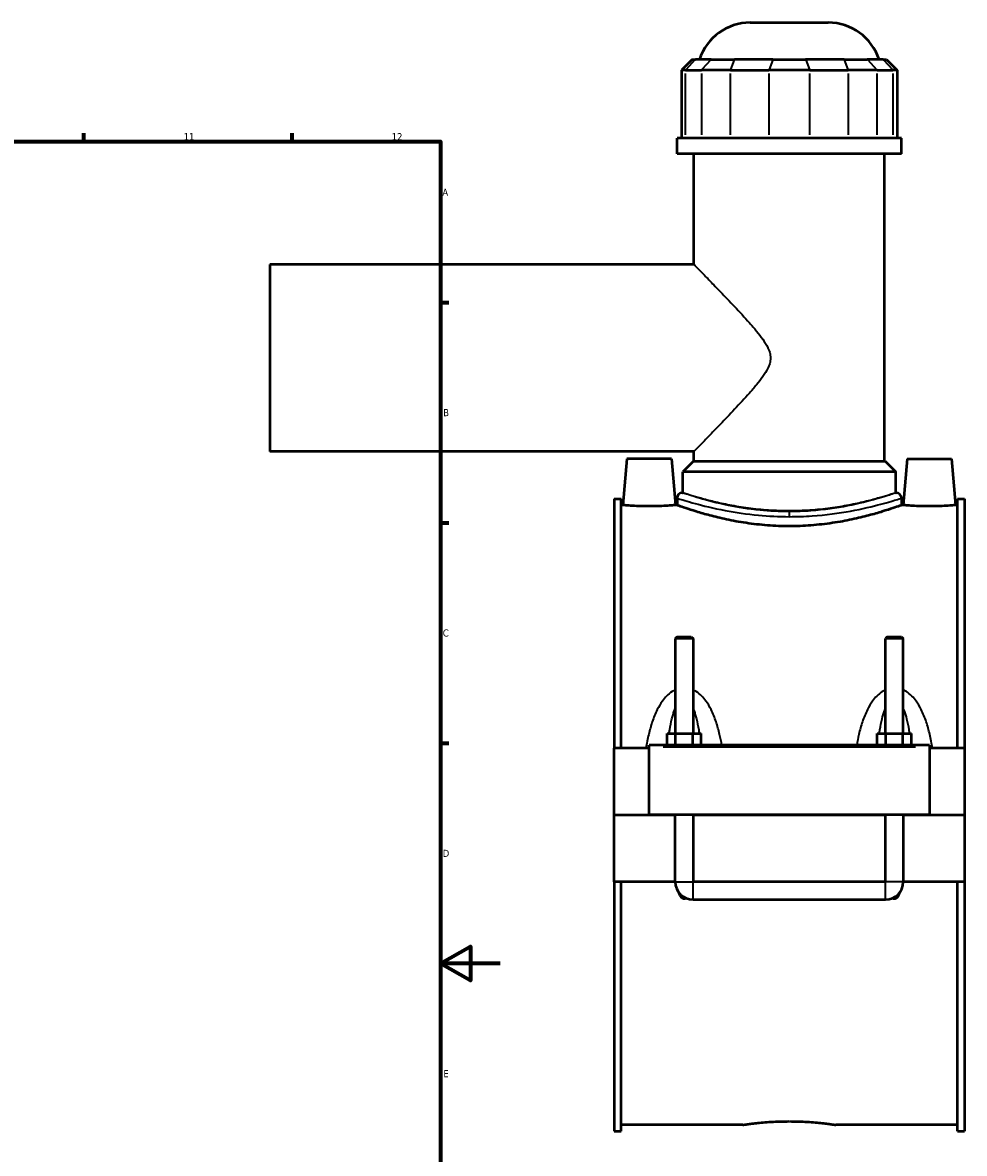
# Model space of a CAD drawing. Header units: millimetres. Extents: x -277 to 997, y -139 to 1191.
# Tile 7 of 8: x 680 to 997, y 233 to 614. Entities that reach past the tile are written whole.
import ezdxf

# ---------------------------------------------------------------- set-up
doc = ezdxf.new("R2010")
doc.units = ezdxf.units.MM
for name, color, linetype, lineweight in [('Border (ANSI)', 7, 'Continuous', 70), ('Visible (ANSI)', 7, 'Continuous', 50), ('Visible Narrow (ANSI)', 7, 'Continuous', 35)]:
    doc.layers.add(name, color=color, linetype=linetype, lineweight=lineweight)
doc.styles.add('Note Text (ANSI)', font='tahoma.ttf')

# ---------------------------------------------------------------- blocks, each defined once
blk = doc.blocks.new('Borders Default Border')
at = {"layer": 'Border (ANSI)'}
for p, q in [((700.83, 574), (700.83, 576.8)), ((770.92, 574), (770.92, 576.8)), ((821, 519.75), (823.8, 519.75)), ((821, 445.5), (823.8, 445.5)), ((821, 371.25), (823.8, 371.25))]:
    blk.add_line(p, q, dxfattribs=at)
at = {"layer": 'Border (ANSI)', "flags": 128}
for points in [[(20, 20), (20, 574), (821, 574), (821, 20), (20, 20)], [(841, 297), (821, 297), (831, 302.77), (831, 291.23), (821, 297)]]:
    blk.add_lwpolyline(points, dxfattribs=at)
at = {"layer": 'Border (ANSI)', "color": 5, "true_color": 0x0000ff, "char_height": 2.4, "attachment_point": 7, "style": 'Note Text (ANSI)'}
for s, insert in [('11', (734.43, 574.4)), ('12', (804.52, 574.4)), ('A', (821.58, 555.68)), ('B', (821.87, 481.43)), ('C', (821.71, 407.13)), ('D', (821.72, 332.93)), ('E', (821.91, 258.68))]:
    blk.add_mtext(s, dxfattribs=dict(at, insert=insert))

msp = doc.modelspace()

# ---------------------------------------------------------------- linework, layer by layer
at = {"layer": 'Visible (ANSI)'}
for p, q in [((925.31, 614.05), (951.58, 614.05)), ((905.73, 601.66), (902.13, 598.06)), ((905.73, 601.66), (906.83, 601.66)), ((912.19, 601.66), (906.83, 601.66)), ((912.19, 601.66), (919.99, 601.66)), ((932.94, 601.66), (919.99, 601.66)), ((932.94, 601.66), (943.96, 601.66)), ((956.91, 601.66), (943.96, 601.66)), ((956.91, 601.66), (964.7, 601.66)), ((970.07, 601.66), (964.7, 601.66)), ((970.07, 601.66), (971.16, 601.66)), ((971.16, 601.66), (974.76, 598.06)), ((903.5, 598.06), (902.13, 598.06)), ((902.13, 598.06), (902.13, 575.11)), ((903.5, 598.06), (908.87, 598.06)), ((918.61, 598.06), (908.87, 598.06)), ((918.61, 598.06), (931.56, 598.06)), ((945.34, 598.06), (931.56, 598.06)), ((945.34, 598.06), (958.29, 598.06)), ((968.03, 598.06), (958.29, 598.06)), ((968.03, 598.06), (973.39, 598.06)), ((974.76, 598.06), (973.39, 598.06)), ((974.76, 598.06), (974.76, 575.11)), ((976.25, 575.11), (900.65, 575.11)), ((900.65, 569.8), (900.65, 575.11)), ((976.25, 569.8), (976.25, 575.11)), ((976.25, 569.8), (900.65, 569.8)), ((906.32, 532.55), (906.32, 569.8)), ((970.58, 466.3), (970.58, 569.8)), ((763.45, 532.55), (763.45, 469.55)), ((906.32, 532.55), (763.45, 532.55)), ((906.32, 469.55), (763.45, 469.55)), ((906.32, 466.3), (906.32, 469.55)), ((883.75, 467.05), (882.38, 451.45)), ((898.75, 467.05), (883.75, 467.05)), ((898.75, 467.05), (900.11, 451.45)), ((906.14, 466.3), (902.54, 462.7)), ((906.14, 466.3), (970.76, 466.3)), ((970.76, 466.3), (974.36, 462.7)), ((978.15, 467.05), (976.78, 451.45)), ((978.15, 467.05), (993.15, 467.05)), ((993.15, 467.05), (994.51, 451.45)), ((974.36, 462.7), (902.54, 462.7)), ((902.54, 455.62), (902.54, 462.7)), ((974.36, 455.62), (974.36, 462.7)), ((879.45, 453.53), (879.45, 369.55)), ((879.45, 453.53), (881.81, 453.53)), ((881.81, 369.55), (881.81, 453.53)), ((900.65, 453.82), (900.65, 451.45)), ((902.45, 455.62), (902.54, 455.62)), ((974.36, 455.62), (974.45, 455.62)), ((976.25, 453.82), (976.25, 451.45)), ((995.09, 369.55), (995.09, 453.53)), ((995.09, 453.53), (997.45, 453.53)), ((997.45, 453.53), (997.45, 369.55)), ((882.38, 451.45), (881.81, 451.45)), ((900.65, 451.45), (900.11, 451.45)), ((976.78, 451.45), (976.25, 451.45)), ((995.09, 451.45), (994.51, 451.45)), ((900.65, 407.1), (900.05, 406.5)), ((906.05, 406.5), (900.05, 406.5)), ((900.05, 406.5), (900.05, 374.55)), ((900.65, 407.1), (905.45, 407.1)), ((905.45, 407.1), (906.05, 406.5)), ((906.05, 406.5), (906.05, 374.55)), ((971.45, 407.1), (970.85, 406.5)), ((976.85, 406.5), (970.85, 406.5)), ((970.85, 374.55), (970.85, 406.5)), ((971.45, 407.1), (976.25, 407.1)), ((976.25, 407.1), (976.85, 406.5)), ((976.85, 374.55), (976.85, 406.5)), ((897.27, 370.55), (897.27, 374.55)), ((897.27, 374.55), (900.16, 374.55)), ((900.16, 370.55), (900.16, 374.55)), ((900.16, 374.55), (905.93, 374.55)), ((905.93, 370.55), (905.93, 374.55)), ((905.93, 374.55), (908.82, 374.55)), ((908.82, 370.55), (908.82, 374.55)), ((968.07, 370.55), (968.07, 374.55)), ((968.07, 374.55), (970.96, 374.55)), ((970.96, 370.55), (970.96, 374.55)), ((970.96, 374.55), (976.73, 374.55)), ((976.73, 370.55), (976.73, 374.55)), ((976.73, 374.55), (979.62, 374.55)), ((979.62, 370.55), (979.62, 374.55)), ((891.25, 370.05), (891.25, 370.55)), ((985.65, 370.55), (891.25, 370.55)), ((891.25, 347.1), (891.25, 370.05)), ((985.65, 370.55), (985.65, 370.05)), ((985.65, 370.05), (985.65, 347.1)), ((891.25, 369.55), (879.45, 369.55)), ((879.45, 347.1), (879.45, 369.55)), ((997.45, 369.55), (985.65, 369.55)), ((997.45, 369.55), (997.45, 347.1)), ((879.45, 347.1), (891.25, 347.1)), ((879.45, 324.55), (879.45, 347)), ((900.05, 347), (879.45, 347)), ((985.65, 347.1), (891.25, 347.1)), ((900.05, 347.1), (900.05, 347)), ((900.05, 324.55), (900.05, 347)), ((906.05, 347.1), (906.05, 347)), ((970.85, 347), (906.05, 347)), ((906.05, 347), (906.05, 324.55)), ((970.85, 347), (970.85, 347.1)), ((970.85, 324.55), (970.85, 347)), ((976.85, 347), (976.85, 347.1)), ((997.45, 347), (976.85, 347)), ((976.85, 347), (976.85, 324.55)), ((985.65, 347.1), (997.45, 347.1)), ((997.45, 347), (997.45, 324.55)), ((900.05, 324.55), (879.45, 324.55)), ((879.45, 324.55), (879.45, 240.56)), ((881.81, 240.56), (881.81, 324.55)), ((970.85, 324.55), (906.05, 324.55)), ((997.45, 324.55), (976.85, 324.55)), ((995.09, 240.56), (995.09, 324.55)), ((997.45, 324.55), (997.45, 240.56)), ((906.05, 318.55), (970.85, 318.55)), ((879.45, 240.56), (881.81, 240.56)), ((922.77, 242.65), (881.81, 242.65)), ((995.09, 242.65), (954.13, 242.65)), ((995.09, 240.56), (997.45, 240.56))]:
    msp.add_line(p, q, dxfattribs=at)
for centre, radius, start, end in [((925.31, 596.05), 18, 90, 161.8403), ((951.58, 596.05), 18, 18.1597, 90), ((902.45, 453.82), 1.8, 90, 180), ((974.45, 453.82), 1.8, 0, 90), ((906.05, 324.55), 6, 180, 270), ((970.85, 324.55), 6, 270, 0)]:
    msp.add_arc(centre, radius, start, end, dxfattribs=at)
for points, knots in [([(891.25, 451.07), (890.13, 451.07), (888.94, 451.09), (886.76, 451.16), (885.76, 451.21), (884.19, 451.3), (883.51, 451.36), (882.6, 451.43), (882.38, 451.45), (882.38, 451.45)], [2.677815, 2.677815, 2.677815, 2.677815, 3.012686, 3.012686, 3.347556, 3.347556, 3.682139, 3.682139, 4.016722, 4.016722, 4.016722, 4.016722]), ([(900.11, 451.45), (900.11, 451.45), (899.89, 451.43), (898.99, 451.36), (898.31, 451.3), (896.74, 451.21), (895.74, 451.16), (893.55, 451.09), (892.36, 451.07), (891.25, 451.07)], [6.694537, 6.694537, 6.694537, 6.694537, 7.029121, 7.029121, 7.363704, 7.363704, 7.698574, 7.698574, 8.033445, 8.033445, 8.033445, 8.033445]), ([(938.45, 444.36), (936.05, 444.36), (933.58, 444.45), (928.68, 444.82), (926.25, 445.1), (921.6, 445.78), (919.37, 446.19), (915.27, 447.07), (913.39, 447.53), (910.05, 448.41), (908.49, 448.86), (905.72, 449.71), (904.52, 450.1), (902.58, 450.76), (901.85, 451.02), (900.88, 451.36), (900.65, 451.45), (900.65, 451.45)], [0, 0, 0, 0, 0.719305, 0.719305, 1.43861, 1.43861, 2.157915, 2.157915, 2.877219, 2.877219, 3.59605, 3.59605, 4.314881, 4.314881, 5.033712, 5.033712, 5.752543, 5.752543, 5.752543, 5.752543]), ([(976.25, 451.45), (976.25, 451.45), (976.02, 451.36), (975.05, 451.02), (974.31, 450.76), (972.38, 450.1), (971.18, 449.71), (968.41, 448.86), (966.84, 448.41), (963.51, 447.53), (961.63, 447.07), (957.52, 446.19), (955.3, 445.78), (950.65, 445.1), (948.22, 444.82), (943.32, 444.45), (940.85, 444.36), (938.45, 444.36)], [17.257629, 17.257629, 17.257629, 17.257629, 17.976459, 17.976459, 18.69529, 18.69529, 19.414121, 19.414121, 20.132952, 20.132952, 20.852257, 20.852257, 21.571562, 21.571562, 22.290867, 22.290867, 23.010171, 23.010171, 23.010171, 23.010171]), ([(985.65, 451.07), (984.53, 451.07), (983.34, 451.09), (981.16, 451.16), (980.16, 451.21), (978.59, 451.3), (977.91, 451.36), (977, 451.43), (976.78, 451.45), (976.78, 451.45)], [0, 0, 0, 0, 0.334871, 0.334871, 0.669741, 0.669741, 1.004324, 1.004324, 1.338907, 1.338907, 1.338907, 1.338907]), ([(994.51, 451.45), (994.51, 451.45), (994.29, 451.43), (993.39, 451.36), (992.71, 451.3), (991.14, 451.21), (990.14, 451.16), (987.95, 451.09), (986.76, 451.07), (985.65, 451.07)], [4.016722, 4.016722, 4.016722, 4.016722, 4.351306, 4.351306, 4.685889, 4.685889, 5.020759, 5.020759, 5.35563, 5.35563, 5.35563, 5.35563]), ([(903.69, 319.03), (903.65, 318.99), (903.6, 318.96), (903.48, 318.88), (903.39, 318.84), (903.22, 318.79), (903.14, 318.78), (902.96, 318.78), (902.87, 318.79), (902.7, 318.84), (902.62, 318.88), (902.39, 319.03), (902.25, 319.16), (901.79, 319.69), (901.55, 320.2), (901.33, 320.78), (901.31, 320.84), (901.29, 320.9)], [1.5355109, 1.5355109, 1.5355109, 1.5355109, 1.5516979, 1.5516979, 1.5781609, 1.5781609, 1.604624, 1.604624, 1.6310871, 1.6310871, 1.6575502, 1.6575502, 1.7104764, 1.7104764, 1.8727299, 1.8727299, 1.8895897, 1.8895897, 1.8895897, 1.8895897]), ([(975.61, 320.9), (975.59, 320.84), (975.57, 320.78), (975.35, 320.2), (975.11, 319.69), (974.65, 319.16), (974.51, 319.03), (974.28, 318.88), (974.19, 318.84), (974.02, 318.79), (973.94, 318.78), (973.76, 318.78), (973.67, 318.79), (973.5, 318.84), (973.42, 318.88), (973.29, 318.96), (973.25, 318.99), (973.2, 319.03)], [1.3196584, 1.3196584, 1.3196584, 1.3196584, 1.3365181, 1.3365181, 1.4987717, 1.4987717, 1.5516979, 1.5516979, 1.5781609, 1.5781609, 1.604624, 1.604624, 1.6310871, 1.6310871, 1.6575502, 1.6575502, 1.6737372, 1.6737372, 1.6737372, 1.6737372]), ([(922.77, 242.65), (922.77, 242.65), (922.86, 242.66), (923.26, 242.72), (923.56, 242.76), (924.36, 242.87), (924.86, 242.94), (926.01, 243.09), (926.67, 243.16), (928.06, 243.31), (928.84, 243.39), (930.55, 243.53), (931.48, 243.6), (933.41, 243.71), (934.42, 243.76), (936.44, 243.82), (937.46, 243.83), (938.45, 243.83)], [7.099288, 7.099288, 7.099288, 7.099288, 7.395089, 7.395089, 7.69089, 7.69089, 7.986691, 7.986691, 8.282492, 8.282492, 8.578298, 8.578298, 8.874104, 8.874104, 9.169911, 9.169911, 9.465717, 9.465717, 9.465717, 9.465717]), ([(938.45, 243.83), (939.43, 243.83), (940.45, 243.82), (942.48, 243.76), (943.49, 243.71), (945.42, 243.6), (946.34, 243.53), (948.05, 243.39), (948.84, 243.31), (950.23, 243.16), (950.88, 243.09), (952.03, 242.94), (952.53, 242.87), (953.33, 242.76), (953.64, 242.72), (954.03, 242.66), (954.13, 242.65), (954.13, 242.65)], [0, 0, 0, 0, 0.295806, 0.295806, 0.591612, 0.591612, 0.887419, 0.887419, 1.183225, 1.183225, 1.479026, 1.479026, 1.774827, 1.774827, 2.070628, 2.070628, 2.366429, 2.366429, 2.366429, 2.366429])]:
    msp.add_open_spline(points, degree=3, knots=knots, dxfattribs=at)
at = {"layer": 'Visible Narrow (ANSI)'}
for p, q in [((906.66, 601.48), (903.67, 598.24)), ((912.03, 601.48), (909.03, 598.24)), ((919.92, 601.48), (918.68, 598.24)), ((932.87, 601.48), (931.63, 598.24)), ((944.03, 601.48), (945.27, 598.24)), ((956.98, 601.48), (958.22, 598.24)), ((964.87, 601.48), (967.86, 598.24)), ((970.23, 601.48), (973.23, 598.24)), ((903.5, 576.25), (903.5, 596.91)), ((908.87, 596.91), (908.87, 576.25)), ((918.61, 576.25), (918.61, 596.91)), ((931.56, 596.91), (931.56, 576.25)), ((945.34, 576.25), (945.34, 596.91)), ((958.29, 596.91), (958.29, 576.25)), ((968.03, 576.25), (968.03, 596.91)), ((973.39, 596.91), (973.39, 576.25)), ((938.45, 449.22), (938.45, 447.68)), ((895.97, 370.05), (980.93, 370.05)), ((900.08, 324.55), (906.01, 324.55)), ((906.05, 318.58), (906.05, 324.51)), ((970.85, 318.58), (970.85, 324.51)), ((976.81, 324.55), (970.88, 324.55))]:
    msp.add_line(p, q, dxfattribs=at)
for points, knots in [([(906.32, 532.55), (906.32, 532.55), (906.54, 532.32), (907.41, 531.43), (908.06, 530.77), (909.7, 529.09), (910.69, 528.08), (912.88, 525.82), (914.08, 524.58), (916.77, 521.78), (918.38, 520.1), (921.69, 516.58), (923.39, 514.74), (925.83, 511.97), (926.62, 511.05), (928.13, 509.21), (928.86, 508.28), (930.18, 506.41), (930.78, 505.47), (931.5, 503.95), (931.71, 503.42), (932.02, 502.3), (932.12, 501.7), (932.12, 501.05)], [17.258266, 17.258266, 17.258266, 17.258266, 17.906894, 17.906894, 18.555522, 18.555522, 19.204149, 19.204149, 19.852777, 19.852777, 20.642338, 20.642338, 21.431899, 21.431899, 21.82668, 21.82668, 22.22146, 22.22146, 22.616241, 22.616241, 22.813631, 22.813631, 23.011022, 23.011022, 23.011022, 23.011022]), ([(932.12, 501.05), (932.12, 500.39), (932.02, 499.79), (931.71, 498.67), (931.5, 498.15), (930.78, 496.63), (930.18, 495.69), (928.86, 493.81), (928.13, 492.89), (926.62, 491.04), (925.83, 490.12), (923.39, 487.35), (921.69, 485.52), (918.38, 482), (916.77, 480.31), (914.08, 477.51), (912.88, 476.27), (910.69, 474.02), (909.7, 473), (908.06, 471.32), (907.41, 470.66), (906.54, 469.77), (906.32, 469.55), (906.32, 469.55)], [0, 0, 0, 0, 0.19739, 0.19739, 0.394781, 0.394781, 0.789561, 0.789561, 1.184342, 1.184342, 1.579122, 1.579122, 2.368684, 2.368684, 3.158245, 3.158245, 3.806872, 3.806872, 4.4555, 4.4555, 5.104128, 5.104128, 5.752755, 5.752755, 5.752755, 5.752755]), ([(900.65, 453.82), (900.65, 453.82), (900.84, 453.76), (902.11, 453.36), (903.99, 452.76), (909.38, 451.28), (912.86, 450.41), (920.3, 449), (924.09, 448.43), (931.45, 447.74), (934.95, 447.57), (938.45, 447.57)], [-17.24389, -17.24389, -17.24389, -17.24389, -16.606447, -16.606447, -15.149722, -15.149722, -13.711003, -13.711003, -12.504745, -12.504745, -11.495919, -11.495919, -11.495919, -11.495919]), ([(938.45, 449.27), (935.11, 449.27), (931.78, 449.44), (924.78, 450.13), (921.16, 450.72), (914.08, 452.16), (910.76, 453.04), (905.63, 454.54), (903.84, 455.15), (902.63, 455.56), (902.45, 455.62), (902.45, 455.62)], [11.495919, 11.495919, 11.495919, 11.495919, 12.504745, 12.504745, 13.711003, 13.711003, 15.149722, 15.149722, 16.606447, 16.606447, 17.24389, 17.24389, 17.24389, 17.24389]), ([(938.45, 449.51), (936.17, 449.51), (933.83, 449.59), (929.18, 449.9), (926.87, 450.14), (922.45, 450.73), (920.34, 451.08), (916.43, 451.83), (914.64, 452.23), (911.47, 452.99), (909.98, 453.39), (907.35, 454.12), (906.21, 454.46), (904.37, 455.03), (903.67, 455.25), (902.76, 455.55), (902.54, 455.62), (902.54, 455.62)], [0, 0, 0, 0, 0.682081, 0.682081, 1.364161, 1.364161, 2.046242, 2.046242, 2.728322, 2.728322, 3.410097, 3.410097, 4.091871, 4.091871, 4.773646, 4.773646, 5.45542, 5.45542, 5.45542, 5.45542]), ([(974.45, 455.62), (974.44, 455.62), (974.01, 455.47), (972.06, 454.82), (970.25, 454.23), (965.24, 452.8), (961.91, 451.94), (954.37, 450.47), (950.16, 449.86), (943.35, 449.36), (940.9, 449.27), (938.45, 449.27)], [28.739834, 28.739834, 28.739834, 28.739834, 29.713145, 29.713145, 30.984311, 30.984311, 32.378935, 32.378935, 33.745456, 33.745456, 34.487756, 34.487756, 34.487756, 34.487756]), ([(974.36, 455.62), (974.36, 455.62), (974.14, 455.55), (973.22, 455.25), (972.52, 455.03), (970.69, 454.46), (969.54, 454.12), (966.91, 453.39), (965.42, 452.99), (962.26, 452.23), (960.46, 451.83), (956.56, 451.08), (954.45, 450.73), (950.03, 450.14), (947.72, 449.9), (943.07, 449.59), (940.72, 449.51), (938.45, 449.51)], [16.366261, 16.366261, 16.366261, 16.366261, 17.048035, 17.048035, 17.72981, 17.72981, 18.411584, 18.411584, 19.093359, 19.093359, 19.775439, 19.775439, 20.45752, 20.45752, 21.1396, 21.1396, 21.821681, 21.821681, 21.821681, 21.821681]), ([(938.45, 447.57), (941.02, 447.57), (943.6, 447.66), (950.74, 448.15), (955.16, 448.76), (963.09, 450.21), (966.57, 451.05), (971.84, 452.46), (973.74, 453.04), (975.79, 453.67), (976.24, 453.82), (976.25, 453.82)], [-34.487756, -34.487756, -34.487756, -34.487756, -33.745456, -33.745456, -32.378935, -32.378935, -30.984311, -30.984311, -29.713145, -29.713145, -28.739834, -28.739834, -28.739834, -28.739834]), ([(900.05, 389.21), (899.68, 389.04), (899.32, 388.84), (898.3, 388.18), (897.69, 387.67), (896.61, 386.58), (896.14, 386.01), (895.05, 384.52), (894.49, 383.55), (893.32, 381.24), (892.78, 379.87), (891.84, 377.07), (891.44, 375.64), (890.74, 372.66), (890.45, 371.11), (890.19, 369.55)], [-2.933668, -2.933668, -2.933668, -2.933668, -2.810656, -2.810656, -2.57193, -2.57193, -2.353814, -2.353814, -2.02415, -2.02415, -1.595586, -1.595586, -1.170921, -1.170921, -0.724576, -0.724576, -0.724576, -0.724576]), ([(915.74, 370.55), (915.52, 371.77), (915.28, 372.99), (914.65, 375.64), (914.26, 377.07), (913.32, 379.87), (912.77, 381.24), (911.61, 383.55), (911.04, 384.52), (909.96, 386.01), (909.49, 386.58), (908.41, 387.67), (907.8, 388.18), (906.78, 388.84), (906.42, 389.04), (906.05, 389.21)], [-5.667358, -5.667358, -5.667358, -5.667358, -5.316199, -5.316199, -4.891533, -4.891533, -4.46297, -4.46297, -4.133305, -4.133305, -3.91519, -3.91519, -3.676464, -3.676464, -3.553451, -3.553451, -3.553451, -3.553451]), ([(970.85, 389.21), (970.48, 389.04), (970.12, 388.84), (969.1, 388.18), (968.49, 387.67), (967.41, 386.58), (966.94, 386.01), (965.85, 384.52), (965.29, 383.55), (964.12, 381.24), (963.58, 379.87), (962.64, 377.07), (962.24, 375.64), (961.62, 372.99), (961.38, 371.77), (961.16, 370.55)], [-2.933683, -2.933683, -2.933683, -2.933683, -2.81067, -2.81067, -2.571944, -2.571944, -2.353829, -2.353829, -2.024164, -2.024164, -1.5956, -1.5956, -1.170935, -1.170935, -0.819776, -0.819776, -0.819776, -0.819776]), ([(986.7, 369.55), (986.45, 371.11), (986.15, 372.66), (985.45, 375.64), (985.06, 377.07), (984.12, 379.87), (983.57, 381.24), (982.41, 383.55), (981.84, 384.52), (980.76, 386.01), (980.29, 386.58), (979.21, 387.67), (978.6, 388.18), (977.58, 388.84), (977.22, 389.04), (976.85, 389.21)], [-5.762558, -5.762558, -5.762558, -5.762558, -5.316213, -5.316213, -4.891548, -4.891548, -4.462984, -4.462984, -4.13332, -4.13332, -3.915204, -3.915204, -3.676478, -3.676478, -3.553466, -3.553466, -3.553466, -3.553466]), ([(897.97, 374.55), (898.03, 374.95), (898.1, 375.36), (898.38, 377.04), (898.63, 378.29), (899.16, 380.41), (899.41, 381.29), (899.82, 382.41), (899.93, 382.69), (900.05, 382.97)], [1.462128, 1.462128, 1.462128, 1.462128, 1.595586, 1.595586, 2.02415, 2.02415, 2.353814, 2.353814, 2.472516, 2.472516, 2.472516, 2.472516]), ([(906.05, 382.97), (906.17, 382.69), (906.28, 382.41), (906.68, 381.29), (906.94, 380.41), (907.47, 378.29), (907.72, 377.04), (908, 375.36), (908.06, 374.95), (908.12, 374.55)], [4.014604, 4.014604, 4.014604, 4.014604, 4.133305, 4.133305, 4.46297, 4.46297, 4.891533, 4.891533, 5.024991, 5.024991, 5.024991, 5.024991]), ([(968.77, 374.55), (968.83, 374.95), (968.9, 375.36), (969.18, 377.04), (969.43, 378.29), (969.96, 380.41), (970.21, 381.29), (970.62, 382.41), (970.73, 382.69), (970.85, 382.97)], [1.462142, 1.462142, 1.462142, 1.462142, 1.5956, 1.5956, 2.024164, 2.024164, 2.353829, 2.353829, 2.47253, 2.47253, 2.47253, 2.47253]), ([(976.85, 382.97), (976.97, 382.69), (977.08, 382.41), (977.48, 381.29), (977.74, 380.41), (978.27, 378.29), (978.52, 377.04), (978.8, 375.36), (978.86, 374.95), (978.92, 374.55)], [4.014618, 4.014618, 4.014618, 4.014618, 4.13332, 4.13332, 4.462984, 4.462984, 4.891548, 4.891548, 5.025006, 5.025006, 5.025006, 5.025006])]:
    msp.add_open_spline(points, degree=3, knots=knots, dxfattribs=at)

# ---------------------------------------------------------------- block references
msp.add_blockref('Borders Default Border', (0, 0))

doc.saveas('drawing.dxf')
